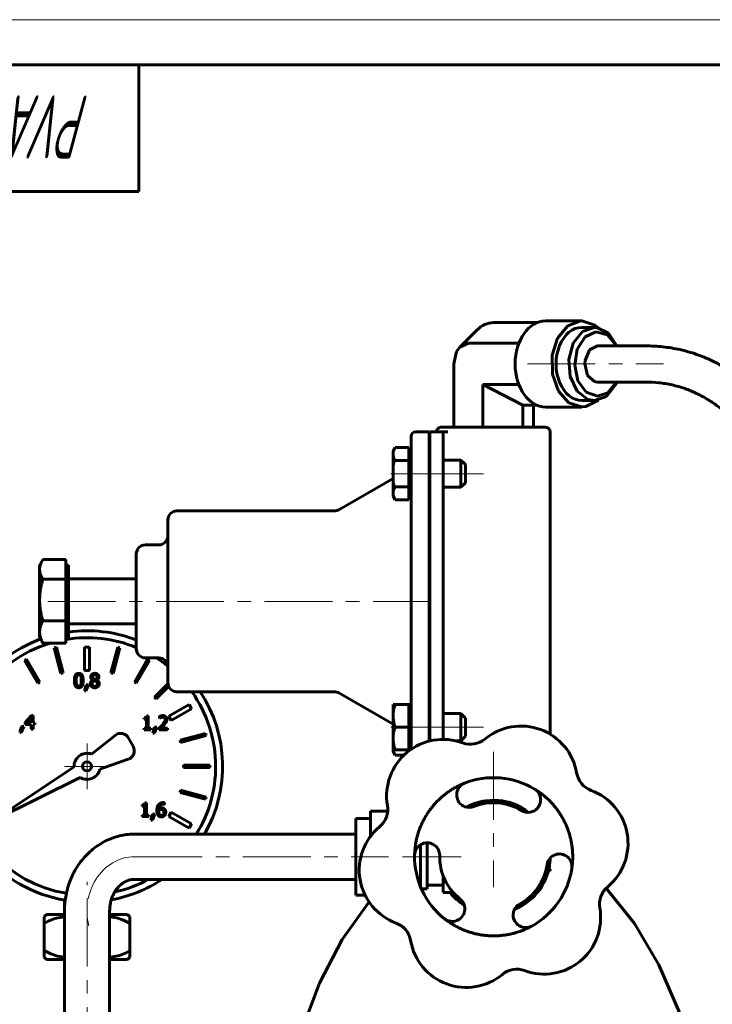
# Model space of a CAD drawing. Header units: millimetres. Extents: x 0 to 420, y 0 to 297.
# Tile 4 of 11: x 77 to 153, y 188 to 297. Entities that reach past the tile are written whole.
import ezdxf

# ---------------------------------------------------------------- set-up
doc = ezdxf.new("R2010")
doc.units = ezdxf.units.MM
for name, pattern in [('K5LT-1', [0]), ('K5LT_AXLED', [12, 7.5, -1.5, 1.5, -1.5]), ('K5LT_BASIC', [0]), ('K5LT_THIN', [0])]:
    doc.linetypes.add(name, pattern=pattern)
doc.layers.add('Системный слой (1)', color=7, linetype='Continuous', true_color=0x6c6c6c)
doc.styles.add('KTEXTSTYLE', font='GOST_AU.SHX', dxfattribs={"width": 0.56, "height": 5})

# ---------------------------------------------------------------- blocks, each defined once
blk = doc.blocks.new('U3')
at = {"layer": 'Системный слой (1)', "color": 143, "linetype": 'K5LT_BASIC', "lineweight": 60, "true_color": 0x33acca}
for p, q in [((118.15, 216.25), (118.2, 216.05)), ((118.2, 216.05), (118.27, 215.85)), ((118.27, 215.85), (118.37, 215.65))]:
    blk.add_line(p, q, dxfattribs=at)
blk = doc.blocks.new('U4')
at = {"layer": 'Системный слой (1)', "color": 143, "linetype": 'K5LT_BASIC', "lineweight": 60, "true_color": 0x33acca}
for p, q in [((114.04, 204.41), (114.04, 208.65)), ((114.04, 200.17), (114.04, 204.41))]:
    blk.add_line(p, q, dxfattribs=at)
blk = doc.blocks.new('U5')
at = {"layer": 'Системный слой (1)', "color": 143, "linetype": 'K5LT_BASIC', "lineweight": 60, "true_color": 0x33acca}
for p, q in [((81.78, 193.03), (79.79, 193.03)), ((88.76, 193.03), (86.78, 193.03))]:
    blk.add_line(p, q, dxfattribs=at)
blk = doc.blocks.new('U6')
at = {"layer": 'Системный слой (1)', "color": 143, "linetype": 'K5LT_BASIC', "lineweight": 60, "true_color": 0x33acca}
for p, q in [((81.78, 198.03), (79.79, 198.03)), ((88.76, 198.03), (86.78, 198.03))]:
    blk.add_line(p, q, dxfattribs=at)
blk = doc.blocks.new('U7')
at = {"layer": 'Системный слой (1)', "color": 143, "linetype": 'K5LT_BASIC', "lineweight": 60, "true_color": 0x33acca}
for p, q in [((79.96, 197.27), (79.53, 197.03)), ((80.7, 197.57), (79.96, 197.27)), ((81.47, 197.74), (80.7, 197.57)), ((81.78, 197.77), (81.47, 197.74))]:
    blk.add_line(p, q, dxfattribs=at)
blk = doc.blocks.new('U8')
at = {"layer": 'Системный слой (1)', "color": 143, "linetype": 'K5LT_BASIC', "lineweight": 60, "true_color": 0x33acca}
for p, q in [((79.53, 194.03), (80.25, 193.67)), ((80.25, 193.67), (81, 193.41)), ((81, 193.41), (81.78, 193.3))]:
    blk.add_line(p, q, dxfattribs=at)
blk = doc.blocks.new('U9')
at = {"layer": 'Системный слой (1)', "color": 143, "linetype": 'K5LT_BASIC', "lineweight": 60, "true_color": 0x33acca}
for p, q in [((87.56, 197.66), (86.78, 197.77)), ((88.31, 197.4), (87.56, 197.66)), ((89.03, 197.03), (88.31, 197.4))]:
    blk.add_line(p, q, dxfattribs=at)
blk = doc.blocks.new('U10')
at = {"layer": 'Системный слой (1)', "color": 143, "linetype": 'K5LT_BASIC', "lineweight": 60, "true_color": 0x33acca}
for p, q in [((88.59, 193.8), (89.03, 194.03)), ((86.78, 193.3), (87.08, 193.33)), ((87.08, 193.33), (87.85, 193.5)), ((87.85, 193.5), (88.59, 193.8))]:
    blk.add_line(p, q, dxfattribs=at)
blk = doc.blocks.new('U11')
at = {"layer": 'Системный слой (1)', "color": 143, "linetype": 'K5LT_BASIC', "lineweight": 60, "true_color": 0x33acca}
for p, q in [((139.88, 260.47), (139.39, 259.32)), ((140.77, 260.92), (139.88, 260.47)), ((139.39, 259.32), (139.36, 258.92)), ((139.36, 258.92), (139.68, 257.66)), ((139.68, 257.66), (140.49, 256.96)), ((140.49, 256.96), (140.77, 256.92))]:
    blk.add_line(p, q, dxfattribs=at)
blk = doc.blocks.new('U12')
at = {"layer": 'Системный слой (1)', "color": 143, "linetype": 'K5LT_BASIC', "lineweight": 60, "true_color": 0x33acca}
for p, q in [((137.49, 263.14), (138.93, 263.68)), ((138.93, 263.68), (139.05, 263.68)), ((139.05, 263.68), (140.49, 263.22)), ((136.36, 261.79), (137.49, 263.14)), ((140.49, 263.22), (140.88, 262.92)), ((135.75, 259.88), (136.36, 261.79)), ((135.78, 257.79), (135.75, 259.88)), ((136.44, 255.91), (135.78, 257.79)), ((137.6, 254.62), (136.44, 255.91)), ((140.88, 254.92), (139.48, 254.2)), ((139.05, 254.16), (137.6, 254.62)), ((139.48, 254.2), (139.05, 254.16))]:
    blk.add_line(p, q, dxfattribs=at)
blk = doc.blocks.new('U13')
at = {"layer": 'Системный слой (1)', "color": 143, "linetype": 'K5LT_BASIC', "lineweight": 60, "true_color": 0x33acca}
for p, q in [((139.39, 261.91), (140.6, 262.48)), ((140.6, 262.48), (141.86, 262.15)), ((138.53, 260.56), (139.39, 261.91)), ((141.86, 262.15), (142.84, 260.98)), ((138.25, 258.8), (138.53, 260.56)), ((142.84, 260.98), (142.86, 260.92)), ((138.61, 257.06), (138.25, 258.8)), ((139.53, 255.81), (138.61, 257.06)), ((142.86, 256.92), (141.9, 255.73)), ((140.77, 255.35), (139.53, 255.81)), ((141.9, 255.73), (140.77, 255.35))]:
    blk.add_line(p, q, dxfattribs=at)
blk = doc.blocks.new('U14')
at = {"layer": 'Системный слой (1)', "color": 143, "linetype": 'K5LT_BASIC', "lineweight": 60, "true_color": 0x33acca}
for p, q in [((125.18, 260.29), (125.54, 260.79)), ((125.54, 260.79), (126.48, 261.21)), ((124.86, 258.92), (125.18, 260.29))]:
    blk.add_line(p, q, dxfattribs=at)
blk = doc.blocks.new('U15')
at = {"layer": 'Системный слой (1)', "color": 143, "linetype": 'K5LT_BASIC', "lineweight": 60, "true_color": 0x33acca}
for p, q in [((139.11, 262.51), (138.09, 261.23)), ((140.44, 262.97), (139.11, 262.51)), ((140.7, 262.95), (140.44, 262.97)), ((141.99, 262.32), (140.7, 262.95)), ((142.92, 260.92), (141.99, 262.32)), ((138.09, 261.23), (137.6, 259.43)), ((137.6, 259.43), (137.75, 257.52)), ((137.75, 257.52), (138.51, 255.92)), ((141.76, 255.33), (142.78, 256.61)), ((142.78, 256.61), (142.92, 256.92)), ((138.51, 255.92), (139.71, 255)), ((139.71, 255), (140.44, 254.87)), ((140.44, 254.87), (141.76, 255.33))]:
    blk.add_line(p, q, dxfattribs=at)
blk = doc.blocks.new('U20')
at = {"layer": 'Системный слой (1)', "color": 143, "linetype": 'K5LT_BASIC', "lineweight": 60, "true_color": 0x33acca}
for start, end in [(291.7608, 358.5945), (219.4348, 238.5945)]:
    blk.add_arc((129.28, 204.41), 6.25, start, end, dxfattribs=at)
blk = doc.blocks.new('U22')
at = {"layer": 'Системный слой (1)', "color": 143, "linetype": 'K5LT_BASIC', "lineweight": 60, "true_color": 0x33acca}
for p, q in [((131.39, 210.29), (130.83, 210.46)), ((131.93, 210.07), (131.39, 210.29)), ((132.44, 209.8), (131.93, 210.07))]:
    blk.add_line(p, q, dxfattribs=at)
blk = doc.blocks.new('U23')
at = {"layer": 'Системный слой (1)', "color": 143, "linetype": 'K5LT_BASIC', "lineweight": 60, "true_color": 0x33acca}
for p, q in [((115.49, 199.41), (112.52, 195.24)), ((112.52, 195.24), (110.01, 190.41)), ((110.01, 190.41), (107.94, 184.92)), ((107.94, 184.92), (106.49, 179.55))]:
    blk.add_line(p, q, dxfattribs=at)
blk = doc.blocks.new('U24')
at = {"layer": 'Системный слой (1)', "color": 143, "linetype": 'K5LT_BASIC', "lineweight": 60, "true_color": 0x33acca}
for p, q in [((141.72, 200.93), (144.87, 197.03)), ((144.87, 197.03), (147.57, 192.47)), ((147.57, 192.47), (149.82, 187.25)), ((149.82, 187.25), (151.63, 181.36)), ((151.63, 181.36), (152.07, 179.55))]:
    blk.add_line(p, q, dxfattribs=at)
blk = doc.blocks.new('U25')
at = {"layer": 'Системный слой (1)', "color": 143, "linetype": 'K5LT_BASIC', "lineweight": 60, "true_color": 0x33acca}
for p, q in [((126.96, 210.21), (126.29, 209.9)), ((127.67, 210.45), (126.96, 210.21)), ((128.4, 210.6), (127.67, 210.45))]:
    blk.add_line(p, q, dxfattribs=at)
blk = doc.blocks.new('U27')
at = {"layer": 'Системный слой (1)', "color": 143, "linetype": 'K5LT_BASIC', "lineweight": 60, "true_color": 0x33acca}
for p, q in [((126.72, 210.12), (127.17, 210.3)), ((127.17, 210.3), (127.87, 210.5)), ((127.87, 210.5), (128.33, 210.59)), ((126.28, 209.9), (126.29, 209.9)), ((126.29, 209.9), (126.3, 209.91)), ((126.29, 209.9), (126.29, 209.9)), ((126.29, 209.9), (126.29, 209.9)), ((126.3, 209.91), (126.32, 209.92)), ((126.32, 209.92), (126.34, 209.93)), ((126.34, 209.93), (126.4, 209.96)), ((126.4, 209.96), (126.5, 210.01)), ((126.5, 210.01), (126.72, 210.12))]:
    blk.add_line(p, q, dxfattribs=at)
blk = doc.blocks.new('U28')
at = {"layer": 'Системный слой (1)', "color": 143, "linetype": 'K5LT_BASIC', "lineweight": 60, "true_color": 0x33acca}
for start, end in [(98.7154, 118.6011), (58.1619, 76.9254)]:
    blk.add_arc((129.28, 204.41), 6.25, start, end, dxfattribs=at)
blk = doc.blocks.new('U32')
at = {"layer": 'Системный слой (1)', "color": 143, "linetype": 'K5LT_BASIC', "lineweight": 60, "true_color": 0x33acca}
for p in [(82.23, 236.66), (82.23, 228.66)]:
    blk.add_line(p, (82.23, 228.66), dxfattribs=at)
blk = doc.blocks.new('U33')
at = {"layer": 'Системный слой (1)', "color": 143, "linetype": 'K5LT_BASIC', "lineweight": 60, "true_color": 0x33acca}
for p, q in [((79.06, 236.51), (79.03, 236.19)), ((79.16, 236.84), (79.06, 236.51)), ((79.33, 237.19), (79.16, 236.84)), ((79.35, 237.22), (79.33, 237.19)), ((79.37, 237.25), (79.35, 237.22)), ((79.38, 237.28), (79.37, 237.25))]:
    blk.add_line(p, q, dxfattribs=at)
blk = doc.blocks.new('U46')
at = {"layer": 'Системный слой (1)', "color": 143, "linetype": 'K5LT_BASIC', "lineweight": 60, "true_color": 0x33acca}
for start, end in [(106.6863, 260.727), (67.4846, 99.5019), (51.0483, 57.4678), (0, 35.4241), (328.2017, 0), (282.4102, 298.5718)]:
    blk.add_arc((84.28, 214.41), 14.23, start, end, dxfattribs=at)
blk = doc.blocks.new('U48')
at = {"layer": 'Системный слой (1)', "color": 143, "linetype": 'K5LT_BASIC', "lineweight": 60, "true_color": 0x33acca}
for start, end in [(68.6933, 97.8534), (110.101, 180), (330, 33.367), (180, 260.7038), (280.3019, 303.5573)]:
    blk.add_arc((84.28, 214.41), 15, start, end, dxfattribs=at)
blk = doc.blocks.new('U59')
at = {"layer": 'Системный слой (1)', "color": 30, "linetype": 'K5LT_AXLED', "lineweight": 18, "true_color": 0xff8000}
for q in [(84.28, 216.92), (81.77, 214.41), (86.78, 214.41), (84.28, 211.9)]:
    blk.add_line((84.28, 214.41), q, dxfattribs=at)
blk = doc.blocks.new('U102')
at = {"color": 7, "linetype": 'K5LT_THIN', "lineweight": 18, "true_color": 0xffffff}
blk.add_line((0, 297), (420, 297), dxfattribs=at)
at = {"color": 143, "linetype": 'K5LT_BASIC', "lineweight": 60, "true_color": 0x33acca}
for p, q in [((20, 292), (415, 292)), ((90, 292), (90, 278)), ((90, 278), (20, 278))]:
    blk.add_line(p, q, dxfattribs=at)
at = {"color": 7, "insert": (84.61, 281.64), "char_height": 7, "attachment_point": 1, "rotation": 180, "style": 'KTEXTSTYLE'}
blk.add_mtext('\\H5.0;\\W1.000;\\Q15;\\Q15;\\W0.560;\\H7.00;PVA1-1313RR-F6', dxfattribs=at)

msp = doc.modelspace()

# ---------------------------------------------------------------- linework, layer by layer
at = {"layer": 'Системный слой (1)', "color": 143, "linetype": 'K5LT_BASIC', "lineweight": 60, "true_color": 0x33acca}
for p, q in [((135.0245, 263.6827), (139.0476, 263.6827)), ((127.4092, 262.656), (125.5413, 260.7881)), ((134.0898, 263.4956), (129.2771, 263.4956)), ((139.0476, 262.9684), (140.4351, 262.9684)), ((132.0709, 261.2079), (126.4753, 261.2079)), ((140.7719, 260.9202), (146.0752, 260.9202)), ((124.8576, 251.9098), (124.8576, 258.9202)), ((132.0709, 256.6325), (128.0929, 256.6325)), ((132.5124, 254.3448), (128.0929, 256.6325)), ((128.0929, 251.9098), (128.0929, 256.6325)), ((140.7719, 256.9202), (146.0752, 256.9202)), ((139.0476, 254.8721), (140.4351, 254.8721)), ((132.5124, 251.9098), (132.5124, 254.3448)), ((134.0898, 254.3448), (132.5124, 254.3448)), ((133.6966, 251.9098), (133.6966, 254.3448)), ((135.0245, 254.1577), (139.0476, 254.1577)), ((129.2771, 251.9098), (123.4475, 251.9098)), ((135.0271, 251.9098), (129.2771, 251.9098)), ((120.1475, 250.9098), (120.1475, 246.4098)), ((122.1475, 251.4098), (120.6475, 251.4098)), ((122.1475, 246.4098), (122.1475, 251.4098)), ((122.1975, 251.4098), (122.1975, 246.4098)), ((122.1975, 251.4098), (123.6975, 251.4098)), ((124.1975, 251.4098), (123.6975, 251.4098)), ((123.6975, 251.4098), (123.6975, 246.4098)), ((135.5271, 217.9747), (135.5271, 251.4098)), ((118.3708, 249.6678), (118.1475, 249.281)), ((119.8975, 249.6678), (118.3708, 249.6678)), ((119.8975, 249.6678), (119.8975, 248.9461)), ((118.1475, 249.281), (118.1475, 248.9461)), ((118.1475, 248.9461), (118.1475, 246.781)), ((120.1475, 249.281), (119.8975, 249.281)), ((119.8975, 248.9461), (119.8975, 248.2244)), ((119.8975, 248.2244), (118.3708, 248.2244)), ((119.8975, 248.2244), (119.8975, 246.781)), ((122.1475, 248.281), (122.1975, 248.281)), ((123.6975, 248.281), (125.6475, 248.281)), ((125.6475, 248.281), (126.1475, 247.781)), ((125.6475, 248.281), (125.6475, 245.281)), ((126.1475, 247.781), (126.1475, 245.781)), ((112.1523, 242.7938), (118.1475, 246.2551)), ((118.1475, 246.781), (118.1475, 244.616)), ((119.8975, 246.781), (119.8975, 245.3376)), ((120.1475, 246.4098), (120.1475, 218.9098)), ((122.1475, 218.9098), (122.1475, 246.4098)), ((122.1975, 246.4098), (122.1975, 218.9098)), ((123.6975, 246.4098), (123.6975, 218.9098)), ((119.8975, 245.3376), (118.3708, 245.3376)), ((119.8975, 245.3376), (119.8975, 244.616)), ((122.1475, 245.281), (122.1975, 245.281)), ((123.6975, 245.281), (125.6475, 245.281)), ((125.6475, 245.281), (126.1475, 245.781)), ((118.1475, 244.616), (118.1475, 244.281)), ((118.3708, 243.8943), (118.1475, 244.281)), ((119.8975, 244.616), (119.8975, 243.8943)), ((120.1475, 244.281), (119.8975, 244.281)), ((119.8975, 243.8943), (118.3708, 243.8943)), ((111.6523, 242.6598), (94.2275, 242.6598)), ((93.2275, 241.6598), (93.2275, 223.6598)), ((92.2275, 238.9098), (90.7275, 238.9098)), ((89.7275, 237.9098), (89.7275, 227.4098)), ((79.0275, 236.6598), (79.334, 237.1907)), ((79.0275, 236.1917), (79.0275, 236.6598)), ((81.9275, 237.2758), (79.3847, 237.2758)), ((81.9275, 237.2758), (81.9275, 236.1917)), ((81.9275, 236.6598), (82.2275, 236.6598)), ((79.0275, 232.7996), (79.0275, 236.1917)), ((81.9275, 236.1917), (81.9275, 235.1076)), ((81.9275, 235.1076), (79.3847, 235.1076)), ((81.9275, 235.1076), (81.9275, 232.7996)), ((82.2275, 235.1598), (89.7275, 235.1598)), ((79.0275, 229.2677), (79.0275, 232.7996)), ((81.9275, 232.7996), (81.9275, 230.4916)), ((81.9275, 230.4916), (79.3847, 230.4916)), ((81.9275, 230.4916), (81.9275, 229.2677)), ((82.2275, 230.1598), (89.7275, 230.1598)), ((79.0275, 228.6598), (79.0275, 229.2677)), ((81.9275, 229.2677), (81.9275, 228.0438)), ((79.0275, 228.6598), (79.334, 228.1289)), ((81.9275, 228.0438), (79.3847, 228.0438)), ((81.9275, 228.6598), (82.2275, 228.6598)), ((80.8765, 227.5841), (80.635, 227.5194)), ((80.635, 227.5194), (81.391, 224.6981)), ((81.6325, 224.7628), (80.8765, 227.5841)), ((84.0021, 227.6111), (84.0021, 225.0112)), ((84.5521, 227.6111), (84.0021, 227.6111)), ((84.5521, 225.0112), (84.5521, 227.6111)), ((87.6778, 227.5841), (86.9218, 224.7628)), ((87.1633, 224.6981), (87.9192, 227.5194)), ((87.9192, 227.5194), (87.6778, 227.5841)), ((77.5826, 226.2551), (77.3661, 226.1301)), ((77.3661, 226.1301), (78.8265, 223.6005)), ((79.043, 223.7255), (77.5826, 226.2551)), ((90.9716, 226.2551), (89.5112, 223.7255)), ((89.7277, 223.6005), (91.1882, 226.1301)), ((92.2275, 226.4098), (90.7275, 226.4098)), ((91.1882, 226.1301), (90.9716, 226.2551)), ((81.391, 224.6981), (81.6325, 224.7628)), ((84.0021, 225.0112), (84.5521, 225.0112)), ((86.9218, 224.7628), (87.1633, 224.6981)), ((78.8265, 223.6005), (79.043, 223.7255)), ((84.1838, 223.4319), (84.0035, 222.7613)), ((84.1529, 222.7613), (84.4394, 223.4319)), ((84.4394, 223.4319), (84.1838, 223.4319)), ((84.8964, 223.9604), (84.8964, 223.9543)), ((85.2409, 224.0037), (85.026, 224.0988)), ((85.3607, 223.9456), (85.3607, 223.9518)), ((89.5112, 223.7255), (89.7277, 223.6005)), ((93.2343, 223.5438), (91.7439, 222.0534)), ((84.0035, 222.7613), (84.1529, 222.7613)), ((91.9207, 221.8766), (93.3089, 223.2648)), ((111.6523, 222.6598), (94.2275, 222.6598)), ((112.1523, 222.5259), (118.1475, 219.0645)), ((91.7439, 222.0534), (91.9207, 221.8766)), ((95.5723, 221.2486), (93.3206, 219.9486)), ((95.8473, 220.7723), (95.5723, 221.2486)), ((118.1475, 221.2495), (118.3708, 221.2495)), ((118.1475, 221.2495), (118.1475, 219.9995)), ((119.8975, 221.2495), (118.3708, 221.2495)), ((120.1475, 221.2495), (119.8975, 221.2495)), ((119.8975, 221.2495), (119.8975, 219.9995)), ((78.1153, 220.042), (77.4335, 219.2565)), ((78.303, 220.042), (78.1153, 220.042)), ((78.303, 219.2059), (78.303, 220.042)), ((93.5956, 219.4723), (95.8473, 220.7723)), ((122.1475, 220.2495), (122.1975, 220.2495)), ((123.6975, 220.2495), (125.6475, 220.2495)), ((125.6475, 220.2495), (126.1475, 219.7495)), ((125.6475, 220.2495), (125.6475, 217.2495)), ((77.4335, 219.2565), (77.4335, 219.0416)), ((77.4335, 219.0416), (78.1066, 219.0416)), ((77.5941, 219.2059), (78.1066, 219.8012)), ((78.1066, 219.2059), (77.5941, 219.2059)), ((78.1066, 219.8012), (78.1066, 219.2059)), ((78.1066, 219.0416), (78.1066, 218.518)), ((78.4845, 219.2059), (78.303, 219.2059)), ((78.303, 219.0416), (78.4845, 219.0416)), ((78.303, 218.518), (78.303, 219.0416)), ((78.4845, 219.0416), (78.4845, 219.2059)), ((90.5847, 219.7804), (90.5847, 219.6408)), ((90.5847, 219.6408), (90.8613, 219.6408)), ((90.8613, 219.6408), (90.8613, 218.6195)), ((91.0577, 219.9928), (90.8996, 219.9928)), ((91.0577, 218.6195), (91.0577, 219.9928)), ((92.2754, 219.9286), (92.2754, 219.7112)), ((92.2754, 219.7112), (92.2865, 219.7112)), ((92.2865, 219.7112), (92.4347, 219.7952)), ((92.4347, 218.6404), (92.8374, 219.0357)), ((93.3206, 219.9486), (93.5956, 219.4723)), ((118.1475, 219.9995), (118.1475, 217.4995)), ((119.8975, 219.9995), (119.8975, 218.7495)), ((126.1475, 219.7495), (126.1475, 217.7495)), ((77.0136, 218.8094), (76.8333, 218.1388)), ((76.8333, 218.1388), (76.9828, 218.1388)), ((76.9828, 218.1388), (77.2693, 218.8094)), ((77.2693, 218.8094), (77.0136, 218.8094)), ((78.1066, 218.518), (78.303, 218.518)), ((87.3742, 217.8378), (84.7738, 215.7623)), ((90.5847, 218.6195), (90.5847, 218.4638)), ((90.8613, 218.6195), (90.5847, 218.6195)), ((90.5847, 218.4638), (91.3282, 218.4638)), ((91.3282, 218.6195), (91.0577, 218.6195)), ((91.3282, 218.4638), (91.3282, 218.6195)), ((91.753, 218.7553), (91.5727, 218.0847)), ((91.5727, 218.0847), (91.7221, 218.0847)), ((91.7221, 218.0847), (92.0087, 218.7553)), ((92.0087, 218.7553), (91.753, 218.7553)), ((92.2433, 218.68), (92.2433, 218.4638)), ((92.2433, 218.4638), (93.1832, 218.4638)), ((93.1832, 218.6404), (92.4347, 218.6404)), ((93.1832, 218.4638), (93.1832, 218.6404)), ((97.3867, 218.0519), (94.5654, 217.296)), ((97.4514, 217.8105), (97.3867, 218.0519)), ((119.8975, 218.7495), (118.3708, 218.7495)), ((119.8975, 218.7495), (119.8975, 217.4995)), ((120.1475, 218.9098), (120.1475, 216.2918)), ((122.1475, 217.1958), (122.1475, 218.9098)), ((122.1975, 218.9098), (122.1975, 217.2082)), ((123.6975, 218.9098), (123.6975, 217.387)), ((89.3799, 216.627), (88.8724, 217.5415)), ((94.5654, 217.296), (94.6301, 217.0545)), ((94.6301, 217.0545), (97.4514, 217.8105)), ((118.1475, 217.4995), (118.1475, 216.2495)), ((119.8975, 217.4995), (119.8975, 216.2495)), ((122.1475, 217.2495), (122.1975, 217.2495)), ((124.9856, 217.2495), (125.6475, 217.2495)), ((125.6475, 217.2495), (126.1475, 217.7495)), ((118.1475, 216.2495), (118.1475, 216.0386)), ((118.3708, 216.2495), (118.1475, 216.2495)), ((118.3708, 215.6519), (118.1475, 216.0386)), ((119.8975, 216.2495), (118.3708, 216.2495)), ((119.36, 215.6519), (118.3708, 215.6519)), ((119.8975, 216.2495), (119.8975, 216.1111)), ((120.0867, 216.2495), (119.8975, 216.2495)), ((85.6863, 214.1097), (88.8321, 215.1966)), ((82.8375, 214.3534), (73.9703, 208.4592)), ((97.8827, 214.5348), (94.9618, 214.5348)), ((94.9618, 214.5348), (94.9618, 214.2848)), ((94.9618, 214.2848), (97.8827, 214.2848)), ((97.8827, 214.2848), (97.8827, 214.5348)), ((73.9703, 208.4592), (83.5085, 213.1912)), ((94.6301, 211.7652), (94.5654, 211.5237)), ((94.5654, 211.5237), (97.3867, 210.7677)), ((97.4514, 211.0092), (94.6301, 211.7652)), ((90.8366, 210.3745), (90.6786, 210.3745)), ((90.8366, 209.0011), (90.8366, 210.3745)), ((92.8534, 210.1806), (92.8534, 210.3769)), ((97.3867, 210.7677), (97.4514, 211.0092)), ((90.3636, 210.162), (90.3636, 210.0225)), ((90.3636, 210.0225), (90.6403, 210.0225)), ((90.6403, 210.0225), (90.6403, 209.0011)), ((91.532, 209.137), (91.3516, 208.4664)), ((91.5011, 208.4664), (91.7876, 209.137)), ((91.7876, 209.137), (91.532, 209.137)), ((92.2038, 209.4692), (92.2075, 209.5655)), ((92.8448, 210.1806), (92.8534, 210.1806)), ((93.5956, 209.3473), (93.3206, 208.871)), ((95.8473, 208.0473), (93.5956, 209.3473)), ((115.6371, 209.4545), (117.5502, 209.4545)), ((115.6371, 209.4545), (115.6371, 206.9322)), ((90.3636, 209.0011), (90.3636, 208.8455)), ((90.6403, 209.0011), (90.3636, 209.0011)), ((90.3636, 208.8455), (91.1071, 208.8455)), ((91.1071, 209.0011), (90.8366, 209.0011)), ((91.1071, 208.8455), (91.1071, 209.0011)), ((91.3516, 208.4664), (91.5011, 208.4664)), ((93.3206, 208.871), (95.5723, 207.571)), ((95.5723, 207.571), (95.8473, 208.0473)), ((115.6371, 208.6516), (114.0371, 208.6516)), ((89.5248, 206.9098), (106.2328, 206.9098)), ((106.2328, 206.9098), (109.1416, 206.9098)), ((109.1416, 206.9098), (114.0371, 206.9098)), ((115.6371, 206.9322), (115.8549, 206.9322)), ((115.6371, 206.9322), (115.6371, 206.6557)), ((121.9371, 205.9507), (121.9371, 200.8462)), ((121.1872, 201.8875), (121.1872, 205.7431)), ((89.5248, 201.9098), (106.2328, 201.9098)), ((106.2328, 201.9098), (109.1416, 201.9098)), ((109.1416, 201.9098), (114.0371, 201.9098)), ((120.8986, 201.8875), (121.1872, 201.8875)), ((121.1872, 201.0758), (121.1872, 201.8875)), ((123.6871, 202.311), (123.6871, 200.4398)), ((121.2857, 200.8462), (121.9371, 200.8462)), ((121.9371, 201.2666), (123.6871, 201.2666)), ((123.6871, 200.4398), (124.568, 200.4398)), ((124.8171, 200.4398), (124.568, 200.4398)), ((81.7771, 199.6196), (81.7771, 198.4098)), ((115.0458, 200.168), (114.0371, 200.168)), ((81.7771, 134.2735), (81.7771, 198.4098)), ((86.7771, 134.2735), (86.7771, 198.4098)), ((79.5271, 197.7697), (79.7923, 198.0348)), ((79.5271, 197.0348), (79.5271, 197.7697)), ((89.0271, 197.7697), (88.762, 198.0348)), ((89.0271, 197.7697), (89.0271, 197.0348)), ((79.5271, 194.0348), (79.5271, 197.0348)), ((89.0271, 194.0348), (89.0271, 197.0348)), ((79.5271, 193.3), (79.5271, 194.0348)), ((89.0271, 194.0348), (89.0271, 193.3)), ((79.7923, 193.0348), (79.5271, 193.3)), ((88.762, 193.0348), (89.0271, 193.3))]:
    msp.add_line(p, q, dxfattribs=at)
at = {"layer": 'Системный слой (1)', "color": 30, "linetype": 'K5LT_AXLED', "lineweight": 18, "true_color": 0xff8000}
for p, q in [((133.0245, 258.9202), (148.0752, 258.9202)), ((117.8975, 246.781), (122.1475, 246.781)), ((120.1475, 246.781), (124.1975, 246.781)), ((121.6975, 246.781), (128.1475, 246.781)), ((79.9275, 232.6598), (122.1475, 232.6598)), ((117.8975, 218.7495), (122.1475, 218.7495)), ((120.1475, 218.7495), (124.1975, 218.7495)), ((121.6975, 218.7495), (128.1475, 218.7495)), ((129.2771, 216.0106), (129.2771, 201.0273)), ((89.5248, 204.4098), (117.6371, 204.4098)), ((119.1872, 204.4098), (125.6871, 204.4098)), ((84.2771, 132.2735), (84.2771, 201.6196))]:
    msp.add_line(p, q, dxfattribs=at)
at = {"layer": 'Системный слой (1)', "color": 143, "linetype": 'K5LT_BASIC', "lineweight": 60, "true_color": 0x33acca}
msp.add_circle((84.2771, 214.4098), 0.5076, dxfattribs=at)
for centre, radius, start, end in [((123.4475, 251.4098), 0.5, 90, 180), ((135.0271, 251.4098), 0.5, 0, 90), ((120.6475, 250.9098), 0.5, 90, 180), ((94.2275, 241.6598), 1, 90, 180), ((111.6523, 243.6598), 1, 270, 300), ((92.2275, 239.9098), 1, 270, 0), ((90.7275, 237.9098), 1, 90, 180), ((90.7275, 227.4098), 1, 180, 270), ((92.2275, 225.4098), 1, 0, 90), ((94.2275, 223.6598), 1, 180, 270), ((111.6523, 221.6598), 1, 60, 90), ((87.998, 217.0562), 1, 29.028477, 128.59585), ((132.3054, 212.6191), 6.25, 9.751813, 129.751813), ((123.6818, 211.137), 6.25, 69.751813, 189.751813), ((126.7101, 219.3463), 2.5, 249.751813, 309.751813), ((84.2771, 214.4098), 1.4408, 69.833777, 182.243221), ((88.5055, 216.1417), 1, 289.060324, 29.028477), ((84.2771, 214.4098), 1.4408, 237.756779, 347.975254), ((140.929, 214.1012), 2.5, 189.751813, 249.751813), ((126.5753, 211.2565), 1.3895, 111.53515, 230.099445), ((129.2771, 204.4098), 8.75, 58.820187, 111.53515), ((133.0878, 210.7071), 1.3895, 300.255893, 58.820187), ((137.9007, 205.8919), 6.25, 309.751813, 69.751813), ((129.2771, 204.4098), 6.25, 51.760801, 118.594537), ((129.2771, 204.4098), 5.971, 58.820187, 111.53515), ((115.0583, 209.6549), 2.5, 309.751813, 9.751813), ((126.5753, 211.2565), 1.3895, 230.099445, 250.183555), ((126.5753, 211.2565), 1.3895, 250.183555, 291.53515), ((133.0878, 210.7071), 1.3895, 238.820187, 280.171782), ((133.0878, 210.7071), 1.3895, 280.171782, 300.255893), ((120.6536, 202.9277), 6.25, 129.751813, 249.751813), ((121.9182, 204.5614), 1.3895, 60.255893, 178.820187), ((121.9182, 204.5614), 1.3895, 40.171782, 60.255893), ((121.9182, 204.5614), 1.3895, 358.820187, 40.171782), ((129.2771, 204.4098), 8.75, 178.820187, 231.53515), ((129.2771, 204.4098), 5.971, 178.820187, 231.53515), ((136.5574, 203.3263), 1.3895, 130.183555, 171.53515), ((129.2771, 204.4098), 6.25, 342.894197, 358.595408), ((136.5574, 203.3263), 1.3895, 110.099445, 130.183555), ((136.5574, 203.3263), 1.3895, 351.53515, 110.099445), ((129.2771, 204.4098), 5.971, 298.820187, 351.53515), ((129.2771, 204.4098), 8.75, 298.820187, 351.53515), ((143.496, 199.1647), 2.5, 129.751813, 189.751813), ((124.6986, 198.6466), 1.3895, 10.183555, 51.53515), ((124.6986, 198.6466), 1.3895, 231.53515, 350.099445), ((124.6986, 198.6466), 1.3895, 350.099445, 10.183555), ((132.8253, 197.961), 1.3895, 160.171782, 180.255893), ((132.8253, 197.961), 1.3895, 118.820187, 160.171782), ((134.8724, 197.6826), 6.25, 249.751813, 9.751813), ((132.8253, 197.961), 1.3895, 180.255893, 298.820187), ((117.6253, 194.7185), 2.5, 9.751813, 69.751813), ((126.2489, 196.2006), 6.25, 189.751813, 309.751813), ((131.8442, 189.4734), 2.5, 69.751813, 129.751813)]:
    msp.add_arc(centre, radius, start, end, dxfattribs=at)
for centre, major_axis, start_param, end_param in [((135.0245, 258.9202), (0, 4.7625), 0, 3.14159265), ((129.2771, 258.9202), (0, -4.5754), 3.14159265, 3.75707236), ((139.0476, 258.9202), (0, -4.0481), 3.14159265, 6.28318531)]:
    msp.add_ellipse(centre, major_axis=major_axis, ratio=0.70710678, start_param=start_param, end_param=end_param, dxfattribs=at)
at = {"layer": 'Системный слой (1)', "color": 30, "linetype": 'K5LT_AXLED', "lineweight": 18, "true_color": 0xff8000}
msp.add_ellipse((89.5248, 198.4098), major_axis=(0, -6), ratio=0.87461971, start_param=3.14159264, end_param=5.04716506, dxfattribs=at)
at = {"layer": 'Системный слой (1)', "color": 143, "linetype": 'K5LT_BASIC', "lineweight": 60, "true_color": 0x33acca}
for points, knots in [([(146.0752, 260.9202), (146.7308, 260.9202), (147.3744, 260.886), (148.6476, 260.7477), (149.2781, 260.6442), (150.5168, 260.3659), (151.1259, 260.193), (152.3093, 259.7816), (152.8829, 259.5459), (153.8749, 259.0731), (154.298, 258.8495), (155.3052, 258.264), (155.8931, 257.876), (157.0636, 257.0065), (157.6465, 256.52), (158.7532, 255.4932), (159.2769, 254.9564), (160.4121, 253.6846), (161.0192, 252.9248), (162.2989, 251.1537), (162.9594, 250.1219), (164.2194, 247.9331), (164.8157, 246.7734), (165.8819, 244.4895), (166.3596, 243.3664), (167.2583, 241.073), (167.6791, 239.9027), (168.4702, 237.5268), (168.8409, 236.3199), (169.5387, 233.8763), (169.8643, 232.6445), (170.3676, 230.6033), (170.5638, 229.8), (170.7937, 228.7364), (170.8538, 228.4894), (171.1326, 227.1378), (171.3616, 226.0391), (171.5977, 224.8784), (171.6087, 224.8188), (171.6547, 224.5786), (171.6894, 224.3979), (172.1823, 221.7887), (172.5883, 219.3208), (173.0211, 216.3511), (173.0945, 215.8387), (173.2631, 214.6052), (173.3555, 213.884), (173.4984, 212.8197), (173.5396, 212.4747), (173.9732, 208.9636), (174.3049, 205.7476), (174.654, 201.764), (174.7182, 200.9748), (174.8045, 199.9305), (174.8282, 199.6768), (174.8724, 198.9567), (174.9171, 198.4983), (175.064, 196.3697), (175.1892, 194.7031), (175.4698, 189.7909), (175.6387, 186.5336), (175.7693, 183.1894), (175.7751, 183.0882), (175.9374, 175.0748), (176.2065, 167.1539), (176.2648, 157.0843), (176.2706, 154.9159), (176.2764, 151.737), (176.2768, 150.7272), (176.2776, 148.3027), (176.2772, 146.8881), (176.2771, 145.3015), (176.2771, 145.121), (176.2771, 144.9485)], [0, 0, 0, 0, 0.51766352, 0.51766352, 1.02962527, 1.02962527, 1.5257383, 1.5257383, 2.00531745, 2.00531745, 2.37169128, 2.37169128, 2.8986805, 2.8986805, 3.45169737, 3.45169737, 3.98956864, 3.98956864, 4.67072641, 4.67072641, 5.49429659, 5.49429659, 6.34933016, 6.34933016, 7.13944379, 7.13944379, 7.92955743, 7.92955743, 8.71967107, 8.71967107, 9.50978471, 9.50978471, 10.02319416, 10.02319416, 10.18118905, 10.18118905, 10.8729955, 10.8729955, 10.91004751, 10.91004751, 11.02288604, 11.02288604, 12.53598736, 12.53598736, 12.85158621, 12.85158621, 13.29433415, 13.29433415, 13.50549174, 13.50549174, 15.44450049, 15.44450049, 15.92372246, 15.92372246, 16.07848244, 16.07848244, 16.35864915, 16.35864915, 17.36524592, 17.36524592, 19.32251799, 19.32251799, 19.38388653, 19.38388653, 24.13583839, 24.13583839, 25.43865259, 25.43865259, 26.04564805, 26.04564805, 26.89482304, 26.89482304, 26.99840273, 26.99840273, 26.99840273, 26.99840273]), ([(146.0752, 256.9202), (146.5859, 256.9202), (147.0857, 256.8936), (148.0637, 256.7878), (148.5421, 256.7095), (149.4921, 256.4968), (149.9609, 256.3638), (150.8714, 256.0461), (151.313, 255.864), (152.1874, 255.4453), (152.6215, 255.2071), (153.1754, 254.8637), (153.3032, 254.7815), (153.9028, 254.3829), (154.3687, 254.0339), (155.3199, 253.2365), (155.8024, 252.7834), (156.7874, 251.7591), (157.2844, 251.1822), (158.3422, 249.829), (158.8949, 249.0359), (160.0181, 247.2501), (160.5802, 246.2466), (161.6344, 244.1663), (162.1263, 243.0902), (163.0301, 240.9307), (163.4452, 239.8466), (164.2271, 237.6381), (164.5935, 236.5152), (165.2862, 234.2293), (165.6133, 233.0627), (166.2987, 230.4416), (166.6343, 228.9771), (167.03, 227.2491), (167.0853, 226.9872), (167.2576, 226.166), (167.3749, 225.6077), (167.9498, 222.7369), (168.3628, 220.3736), (168.8784, 217.0478), (169.0208, 216.0785), (169.2932, 214.129), (169.4227, 213.1493), (169.584, 211.8708), (169.6211, 211.5762), (169.7368, 210.6083), (169.8173, 209.9369), (170.2188, 206.397), (170.4582, 203.5034), (170.7603, 200.3554), (170.7753, 200.0874), (170.8548, 199.2235), (170.8926, 198.6295), (170.9532, 197.8372), (170.9675, 197.6393), (171.0888, 195.9777), (171.1878, 194.5074), (171.3781, 191.3695), (171.4709, 189.6913), (171.8616, 181.7591), (172.042, 175.4467), (172.1611, 168.2203), (172.175, 167.2661), (172.2072, 164.778), (172.223, 163.2377), (172.2459, 160.3813), (172.2538, 159.0753), (172.265, 156.6564), (172.2687, 155.5433), (172.2727, 153.8674), (172.2736, 153.3066), (172.2752, 152.3539), (172.2756, 151.961), (172.2766, 150.9509), (172.2768, 150.3335), (172.2772, 149.5222), (172.2772, 149.3283), (172.2774, 148.4416), (172.2774, 147.7502), (172.2772, 146.3654), (172.2771, 145.6733), (172.2771, 144.9729), (172.2771, 144.9567), (172.2771, 144.9485)], [0, 0, 0, 0, 0.47129898, 0.47129898, 0.937837, 0.937837, 1.39454448, 1.39454448, 1.82875336, 1.82875336, 2.26976383, 2.26976383, 2.40424228, 2.40424228, 2.89691043, 2.89691043, 3.42666859, 3.42666859, 4.01962383, 4.01962383, 4.73214741, 4.73214741, 5.53908975, 5.53908975, 6.34603209, 6.34603209, 7.12580102, 7.12580102, 7.90556995, 7.90556995, 8.68533889, 8.68533889, 9.65599895, 9.65599895, 9.82850736, 9.82850736, 10.19560205, 10.19560205, 11.70586521, 11.70586521, 12.32734056, 12.32734056, 12.9545756, 12.9545756, 13.14285652, 13.14285652, 13.57029127, 13.57029127, 15.38641093, 15.38641093, 15.55611059, 15.55611059, 15.93143305, 15.93143305, 16.05619267, 16.05619267, 16.97908405, 16.97908405, 18.02280958, 18.02280958, 21.95604341, 21.95604341, 22.55421045, 22.55421045, 23.51268326, 23.51268326, 24.33006934, 24.33006934, 25.02713661, 25.02713661, 25.37609408, 25.37609408, 25.62159592, 25.62159592, 26.00754054, 26.00754054, 26.12855112, 26.12855112, 26.56088276, 26.56088276, 26.99321441, 26.99321441, 26.99833872, 26.99833872, 26.99833872, 26.99833872]), ([(118.3708, 249.6678), (118.3411, 249.6163), (118.297, 249.5332), (118.2451, 249.4163), (118.2096, 249.3204), (118.1833, 249.2302), (118.1613, 249.1294), (118.1497, 249.0363), (118.1475, 248.9691), (118.1475, 248.9461)], [0, 0, 0, 0, 2.19292398, 3.51825832, 4.90426476, 6.18464535, 7.24784718, 9.05858362, 10, 10, 10, 10]), ([(118.1475, 248.9461), (118.1475, 248.9018), (118.1528, 248.8163), (118.176, 248.6862), (118.2088, 248.5731), (118.2677, 248.4171), (118.3232, 248.3068), (118.3708, 248.2244)], [0, 0, 0, 0, 1.44740223, 2.79972062, 4.28007379, 5.18836903, 8, 8, 8, 8]), ([(118.3708, 245.3376), (118.3411, 245.2862), (118.297, 245.2031), (118.2451, 245.0862), (118.2096, 244.9903), (118.1833, 244.9001), (118.1613, 244.7992), (118.1497, 244.7062), (118.1475, 244.639), (118.1475, 244.616)], [0, 0, 0, 0, 2.19292398, 3.51825832, 4.90426476, 6.18464535, 7.24784718, 9.05858362, 10, 10, 10, 10]), ([(118.1475, 244.616), (118.1475, 244.5717), (118.1528, 244.4862), (118.176, 244.3561), (118.2088, 244.243), (118.2677, 244.0869), (118.3232, 243.9767), (118.3708, 243.8943)], [0, 0, 0, 0, 1.44740223, 2.79972062, 4.28007379, 5.18836903, 8, 8, 8, 8]), ([(118.3708, 221.2495), (118.3411, 221.1604), (118.297, 221.0165), (118.2451, 220.8139), (118.2096, 220.6479), (118.1833, 220.4917), (118.1613, 220.317), (118.1497, 220.1558), (118.1475, 220.0394), (118.1475, 219.9995)], [0, 0, 0, 0, 2.19292398, 3.51825832, 4.90426476, 6.18464535, 7.24784718, 9.05858362, 10, 10, 10, 10]), ([(118.1475, 219.9995), (118.1475, 219.9229), (118.1528, 219.7748), (118.176, 219.5494), (118.2088, 219.3535), (118.2677, 219.0832), (118.3232, 218.8923), (118.3708, 218.7495)], [0, 0, 0, 0, 1.44740223, 2.79972062, 4.28007379, 5.18836903, 8, 8, 8, 8]), ([(118.3708, 218.7495), (118.3411, 218.6604), (118.297, 218.5165), (118.2451, 218.3139), (118.2096, 218.1479), (118.1833, 217.9917), (118.1613, 217.817), (118.1497, 217.6558), (118.1475, 217.5394), (118.1475, 217.4995)], [0, 0, 0, 0, 2.19292398, 3.51825832, 4.90426476, 6.18464535, 7.24784718, 9.05858362, 10, 10, 10, 10]), ([(118.1475, 217.4995), (118.1475, 217.4229), (118.1528, 217.2748), (118.176, 217.0494), (118.2088, 216.8535), (118.2677, 216.5832), (118.3232, 216.3923), (118.3708, 216.2495)], [0, 0, 0, 0, 1.44740223, 2.79972062, 4.28007379, 5.18836903, 8, 8, 8, 8]), ([(81.7771, 198.4098), (81.7771, 198.4139), (81.7771, 198.4179), (81.7771, 198.429), (81.7772, 198.4361), (81.7772, 198.4563), (81.7773, 198.4694), (81.7776, 198.5077), (81.7779, 198.533), (81.7791, 198.6076), (81.7803, 198.6571), (81.7848, 198.8003), (81.7892, 198.8941), (81.8061, 199.167), (81.8223, 199.3459), (81.8471, 199.5517), (81.8494, 199.5795), (81.8972, 199.8587), (81.9393, 200.1108), (81.9883, 200.389), (81.995, 200.4152), (82.072, 200.7594), (82.1598, 201.073), (82.366, 201.6813), (82.4838, 201.9765), (82.7469, 202.5456), (82.8918, 202.8198), (83.2064, 203.3451), (83.3756, 203.5963), (83.736, 204.0736), (83.9268, 204.3001), (84.3275, 204.7263), (84.5371, 204.9265), (84.9724, 205.2989), (85.1978, 205.4714), (85.662, 205.7876), (85.9005, 205.9316), (86.3882, 206.1902), (86.6372, 206.3051), (87.1431, 206.505), (87.3998, 206.5903), (87.9184, 206.7309), (88.1802, 206.7864), (88.7069, 206.8675), (88.9718, 206.8932), (89.333, 206.9079), (89.4289, 206.9098), (89.5248, 206.9098)], [0, 0, 0, 0, 0.01564609, 0.01564609, 0.04302674, 0.04302674, 0.09387653, 0.09387653, 0.19166459, 0.19166459, 0.38332917, 0.38332917, 0.74711127, 0.74711127, 1.44340439, 1.44340439, 1.55112989, 1.55112989, 2.54361296, 2.54361296, 2.64836398, 2.64836398, 3.91454181, 3.91454181, 5.15628419, 5.15628419, 6.37583339, 6.37583339, 7.57457627, 7.57457627, 8.75418208, 8.75418208, 9.91647786, 9.91647786, 11.06175348, 11.06175348, 12.1917199, 12.1917199, 13.30947643, 13.30947643, 14.41530631, 14.41530631, 15.51246698, 15.51246698, 16.605331, 16.605331, 17, 17, 17, 17]), ([(135.6065, 203.0275), (135.6059, 203.0272), (135.6054, 203.0267), (135.5207, 202.9442), (135.4437, 202.8652), (135.3703, 202.7834), (135.3573, 202.7686), (135.3454, 202.7544)], [-0.107468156, -0.107468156, -0.107468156, -0.107468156, -0.106952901, -0.106952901, -0.020073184, -0.020073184, 0, 0, 0, 0]), ([(86.7771, 198.4098), (86.7771, 198.4099), (86.7771, 198.4099), (86.7858, 198.5682), (86.7858, 198.7275), (86.82, 199.0388), (86.8452, 199.1912), (86.9015, 199.446), (86.9311, 199.5487), (86.9705, 199.6909), (86.9837, 199.7289), (87.042, 199.902), (87.094, 200.0329), (87.208, 200.2807), (87.2746, 200.3923), (87.3363, 200.5096), (87.3367, 200.5102), (87.4022, 200.62), (87.472, 200.7236), (87.5786, 200.8652), (87.6127, 200.9081), (87.6798, 200.9886), (87.7128, 201.0263), (87.7748, 201.0938), (87.8036, 201.124), (87.8931, 201.2139), (87.9549, 201.2709), (88.0967, 201.3909), (88.1773, 201.4517), (88.3388, 201.5605), (88.4198, 201.6086), (88.5813, 201.693), (88.6619, 201.7295), (88.8224, 201.7918), (88.9022, 201.8177), (89.0609, 201.8596), (89.1397, 201.8757), (89.2971, 201.8989), (89.3755, 201.906), (89.4775, 201.9094), (89.5012, 201.9098), (89.5248, 201.9098)], [0, 0, 0, 0, 0.00037239, 0.00037239, 1.68626569, 1.68626569, 3.33746978, 3.33746978, 4.50313978, 4.50313978, 4.94721624, 4.94721624, 6.51851002, 6.51851002, 8.04402873, 8.04402873, 8.05189911, 8.05189911, 9.55038999, 9.55038999, 10.23036405, 10.23036405, 10.86542551, 10.86542551, 11.40420891, 11.40420891, 12.52028295, 12.52028295, 13.92059533, 13.92059533, 15.29298412, 15.29298412, 16.64310866, 16.64310866, 17.9760917, 17.9760917, 19.29361882, 19.29361882, 20.60427541, 20.60427541, 21, 21, 21, 21])]:
    msp.add_open_spline(points, degree=3, knots=knots, dxfattribs=at)
at = {"layer": 'Системный слой (1)', "color": 7, "linetype": 'K5LT-1'}
for points, knots in [([(118.3708, 248.2244), (118.362, 248.1938), (118.3396, 248.1142), (118.2991, 247.9604), (118.2494, 247.7461), (118.2078, 247.5216), (118.1787, 247.3126), (118.1638, 247.1653), (118.1554, 247.0473), (118.1509, 246.9585), (118.1481, 246.8696), (118.1475, 246.8105), (118.1475, 246.781)], [0, 0, 0, 0, 1.43286195, 3.72544107, 7.16430976, 11.33828068, 14.00371051, 16.66914034, 18.00185526, 19.33457017, 20.66728509, 22, 22, 22, 22]), ([(118.1475, 246.781), (118.1475, 246.7408), (118.1487, 246.66), (118.1537, 246.5388), (118.1621, 246.4179), (118.1767, 246.267), (118.2007, 246.0864), (118.2432, 245.8452), (118.2996, 245.5953), (118.3481, 245.4165), (118.3708, 245.3376)], [0, 0, 0, 0, 1.81846407, 3.63692813, 5.4553922, 7.27385627, 10.46569137, 13.65752648, 18.30421618, 22, 22, 22, 22])]:
    msp.add_open_spline(points, degree=3, knots=knots, dxfattribs=at)
at = {"layer": 'Системный слой (1)', "color": 143, "linetype": 'K5LT_BASIC', "lineweight": 60, "true_color": 0x33acca}
for points, weights, degree in [([(79.0275, 236.1917), (79.0275, 235.6885), (79.3847, 235.1076)], [1, 1.0379548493, 1], 2), ([(79.3847, 235.1076), (79.0275, 233.8707), (79.0275, 232.7996)], [1, 1.0379548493, 1], 2), ([(79.0275, 232.7996), (79.0275, 231.7284), (79.3847, 230.4916)], [1, 1.0379548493, 1], 2), ([(79.3847, 230.4916), (79.0275, 229.8357), (79.0275, 229.2677)], [1, 1.0379548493, 1], 2), ([(79.0275, 229.2677), (79.0275, 228.6997), (79.3847, 228.0438)], [1, 1.0379548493, 1], 2), ([(79.3847, 228.0438), (79.3581, 228.0871), (79.3336, 228.1295)], [1, 1.00273033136, 1.00506784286], 2), ([(120.529, 204.59), (120.6039, 208.2272), (122.6813, 211.2136), (126.0652, 212.549)], [1, 0.888340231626, 0.888340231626, 1], 3), ([(133.8072, 211.8959), (136.9196, 210.0124), (138.4673, 206.7201), (137.9318, 203.1218)], [1, 0.888340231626, 0.888340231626, 1], 3), ([(133.4952, 196.7436), (130.3078, 194.9899), (126.6828, 195.2957), (123.8343, 197.5587)], [1, 0.888340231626, 0.888340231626, 1], 3)]:
    msp.add_rational_spline(points, weights, degree=degree, dxfattribs=at)
for points, degree in [([(83.3575, 224.6953), (83.1081, 224.6953), (82.8697, 224.3137), (82.8697, 223.9012)], 2), ([(83.0772, 223.9012), (83.0772, 224.0506), (83.0994, 224.2877), (83.1303, 224.3655)], 2), ([(83.1303, 224.3655), (83.1624, 224.4458), (83.2723, 224.5261), (83.3575, 224.5261)], 2), ([(83.8441, 223.9024), (83.8441, 224.3001), (83.6083, 224.6953), (83.3575, 224.6953)], 2), ([(83.3575, 224.5261), (83.4428, 224.5261), (83.5502, 224.4458), (83.5811, 224.368)], 2), ([(83.5811, 224.368), (83.612, 224.2902), (83.6367, 224.0592), (83.6367, 223.9024)], 2), ([(85.1347, 224.699), (84.9347, 224.699), (84.6753, 224.4693), (84.6753, 224.2976)], 2), ([(84.8803, 224.3211), (84.8803, 224.426), (85.0223, 224.5483), (85.1335, 224.5483)], 2), ([(85.1335, 224.5483), (85.2558, 224.5483), (85.3928, 224.4112), (85.3928, 224.3087)], 2), ([(85.5929, 224.3112), (85.5929, 224.4816), (85.3422, 224.699), (85.1347, 224.699)], 2), ([(82.8697, 223.9012), (82.8697, 223.4998), (83.1056, 223.1083), (83.3575, 223.1083)], 2), ([(83.1291, 223.4417), (83.097, 223.5257), (83.0772, 223.7406), (83.0772, 223.9012)], 2), ([(83.3575, 223.2775), (83.2686, 223.2775), (83.1587, 223.3627), (83.1291, 223.4417)], 2), ([(83.3575, 223.1083), (83.6058, 223.1083), (83.8441, 223.4924), (83.8441, 223.9024)], 2), ([(83.5823, 223.438), (83.5514, 223.3578), (83.4415, 223.2775), (83.3575, 223.2775)], 2), ([(83.6367, 223.9024), (83.6367, 223.7456), (83.612, 223.5134), (83.5823, 223.438)], 2), ([(84.8964, 223.9543), (84.7704, 223.8925), (84.6383, 223.685), (84.6383, 223.5615)], 2), ([(84.6383, 223.5615), (84.6383, 223.4664), (84.7049, 223.2985), (84.7692, 223.2367)], 2), ([(84.6753, 224.2976), (84.6753, 224.1815), (84.784, 224.0259), (84.8964, 223.9604)], 2), ([(84.8445, 223.5764), (84.8445, 223.6813), (84.9347, 223.8468), (85.0186, 223.9024)], 2), ([(85.1372, 223.2577), (85.0112, 223.2577), (84.8445, 223.438), (84.8445, 223.5764)], 2), ([(85.026, 224.0988), (84.9532, 224.1408), (84.8803, 224.2457), (84.8803, 224.3211)], 2), ([(85.0186, 223.9024), (85.0915, 223.8728), (85.2076, 223.8271), (85.2422, 223.8073)], 2), ([(85.1347, 223.1058), (85.3471, 223.1058), (85.6312, 223.3701), (85.6312, 223.5652)], 2), ([(85.4212, 223.5455), (85.4212, 223.4121), (85.2656, 223.2577), (85.1372, 223.2577)], 2), ([(85.3928, 224.3087), (85.3928, 224.2161), (85.3299, 224.0716), (85.2409, 224.0037)], 2), ([(85.2422, 223.8073), (85.3471, 223.7505), (85.4212, 223.6393), (85.4212, 223.5455)], 2), ([(85.3607, 223.9518), (85.4731, 224.0086), (85.5929, 224.2087), (85.5929, 224.3112)], 2), ([(85.6312, 223.5652), (85.6312, 223.706), (85.4941, 223.8839), (85.3607, 223.9456)], 2), ([(84.7692, 223.2367), (84.8346, 223.1737), (85.0211, 223.1058), (85.1347, 223.1058)], 2), ([(92.6657, 220.02), (92.5644, 220.02), (92.3384, 219.9594), (92.2754, 219.9286)], 2), ([(93.1202, 219.6013), (93.1202, 219.7939), (92.8793, 220.02), (92.6657, 220.02)], 2), ([(90.8996, 219.9928), (90.8898, 219.8693), (90.7415, 219.7804), (90.5847, 219.7804)], 2), ([(92.6114, 219.0468), (92.5249, 218.9517), (92.3446, 218.7751), (92.2433, 218.68)], 2), ([(92.4347, 219.7952), (92.4854, 219.8162), (92.5965, 219.8433), (92.6509, 219.8433)], 2), ([(92.9127, 219.5902), (92.9127, 219.4679), (92.7855, 219.2382), (92.6114, 219.0468)], 2), ([(92.6509, 219.8433), (92.7077, 219.8433), (92.8015, 219.8125), (92.8374, 219.7816)], 2), ([(92.8374, 219.7816), (92.8732, 219.7507), (92.9127, 219.6544), (92.9127, 219.5902)], 2), ([(92.8374, 219.0357), (92.8966, 219.0986), (93.0041, 219.2295), (93.0411, 219.2962)], 2), ([(93.0411, 219.2962), (93.0782, 219.3605), (93.1202, 219.5111), (93.1202, 219.6013)], 2), ([(90.6786, 210.3745), (90.6687, 210.2509), (90.5205, 210.162), (90.3636, 210.162)], 2), ([(92.6805, 210.3979), (92.5089, 210.3979), (92.247, 210.2682), (92.1643, 210.1521)], 2), ([(92.2075, 209.7125), (92.2297, 209.9644), (92.4632, 210.2213), (92.6533, 210.2213)], 2), ([(92.6533, 210.2213), (92.7126, 210.2213), (92.8164, 210.1954), (92.8448, 210.1806)], 2), ([(92.8534, 210.3769), (92.8201, 210.388), (92.7312, 210.3979), (92.6805, 210.3979)], 2), ([(92.1643, 210.1521), (92.0791, 210.0336), (91.9976, 209.7137), (91.9976, 209.5149)], 2), ([(91.9976, 209.5149), (91.9976, 209.3123), (92.0865, 209.0345), (92.1655, 208.9517)], 2), ([(92.3125, 209.0666), (92.2656, 209.1172), (92.2038, 209.3111), (92.2038, 209.4692)], 2), ([(92.5249, 209.8187), (92.4335, 209.8187), (92.2804, 209.7631), (92.2075, 209.7125)], 2), ([(92.2075, 209.5655), (92.273, 209.6063), (92.4076, 209.6495), (92.4792, 209.6495)], 2), ([(92.4792, 209.6495), (92.5323, 209.6495), (92.6336, 209.6285), (92.6743, 209.5964)], 2), ([(92.7781, 209.3309), (92.7781, 209.1555), (92.6262, 208.9801), (92.5027, 208.9801)], 2), ([(92.8201, 209.7285), (92.7472, 209.7829), (92.6138, 209.8187), (92.5249, 209.8187)], 2), ([(92.6743, 209.5964), (92.7287, 209.5519), (92.7781, 209.4247), (92.7781, 209.3309)], 2), ([(92.9856, 209.3395), (92.9856, 209.4704), (92.9041, 209.6656), (92.8201, 209.7285)], 2), ([(92.8423, 208.9567), (92.9078, 209.0234), (92.9856, 209.2222), (92.9856, 209.3395)], 2), ([(92.1655, 208.9517), (92.2297, 208.8826), (92.3989, 208.8134), (92.5014, 208.8134)], 2), ([(92.5027, 208.9801), (92.4496, 208.9801), (92.3557, 209.0184), (92.3125, 209.0666)], 2), ([(92.5014, 208.8134), (92.6039, 208.8134), (92.7744, 208.8863), (92.8423, 208.9567)], 2), ([(135.3454, 202.7544), (135.3015, 202.7024), (135.271, 202.6376), (135.2506, 202.5715)], 3)]:
    msp.add_open_spline(points, degree=degree, dxfattribs=at)

# ---------------------------------------------------------------- block references
msp.add_blockref('U102', (0, 0))
at = {"layer": 'Системный слой (1)'}
for name in ['U12', 'U15', 'U13', 'U14', 'U11', 'U33', 'U32', 'U48', 'U46', 'U59', 'U3', 'U27', 'U25', 'U28', 'U22', 'U4', 'U20', 'U24', 'U23', 'U7', 'U6', 'U9', 'U8', 'U10', 'U5']:
    msp.add_blockref(name, (0, 0), dxfattribs=at)

doc.saveas('drawing.dxf')
